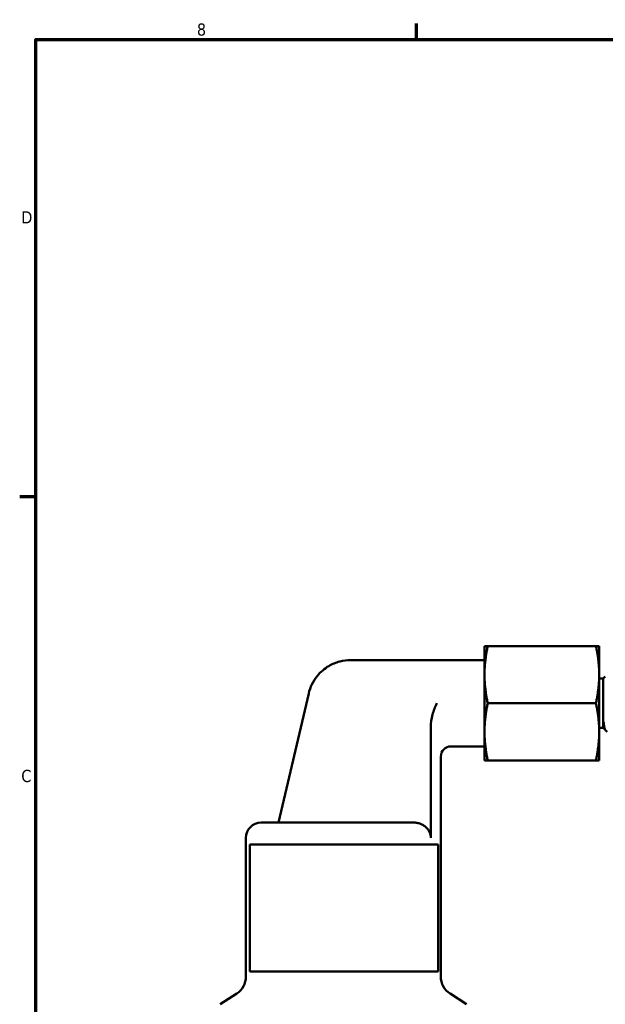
# Model space of a CAD drawing. Header units: inches. Extents: x 0.1 to 33.9, y 0.6 to 21.4.
# Tile 24 of 256: x 0.3 to 6.1, y 11.5 to 21.2. Entities that reach past the tile are written whole.
import ezdxf

# ---------------------------------------------------------------- set-up
doc = ezdxf.new("R2010")
doc.units = ezdxf.units.IN
doc.header["$MEASUREMENT"] = 0
doc.layers.add('Border (ANSI)', color=7, linetype='Continuous', lineweight=70)
doc.layers.add('Visible (ANSI)', color=7, linetype='Continuous', lineweight=50)
doc.styles.add('Note Text (ANSI)', font='tahoma.ttf')

# ---------------------------------------------------------------- blocks, each defined once
blk = doc.blocks.new('Borders Default Border')
at = {"layer": 'Border (ANSI)'}
for p, q in [((4.25, 21), (4.25, 21.16)), ((0.5, 16.5), (0.34, 16.5))]:
    blk.add_line(p, q, dxfattribs=at)
at = {"layer": 'Border (ANSI)', "flags": 128}
blk.add_lwpolyline([(0.5, 1), (0.5, 21), (33.5, 21), (33.5, 1), (0.5, 1)], dxfattribs=at)
at = {"layer": 'Border (ANSI)', "char_height": 0.12, "attachment_point": 7, "style": 'Note Text (ANSI)'}
for s, insert in [('8', (2.0858, 21.0373)), ('D', (0.356, 19.19)), ('C', (0.3557, 13.6879))]:
    blk.add_mtext(s, dxfattribs=dict(at, insert=insert))

msp = doc.modelspace()

# ---------------------------------------------------------------- linework, layer by layer
at = {"layer": 'Visible (ANSI)'}
for p, q in [((4.9184, 14.7472), (4.9184, 15.0285)), ((4.9501, 15.0285), (4.9184, 15.0285)), ((6.0167, 15.0285), (4.9501, 15.0285)), ((6.0484, 15.0285), (6.0167, 15.0285)), ((6.0484, 14.7472), (6.0484, 15.0285)), ((4.9184, 14.891), (3.6007, 14.891)), ((4.9184, 14.1847), (4.9184, 14.7472)), ((6.0484, 14.1847), (6.0484, 14.7472)), ((6.0873, 14.7092), (6.0484, 14.7092)), ((6.0873, 14.7092), (6.1085, 14.7305)), ((6.0873, 14.7092), (6.0873, 14.2227)), ((3.1867, 14.5619), (2.8884, 13.291)), ((3.1867, 14.5619), (3.187, 14.5631)), ((6.0167, 14.466), (4.9501, 14.466)), ((4.3892, 13.141), (4.3892, 14.2306)), ((4.9184, 13.9035), (4.9184, 14.1847)), ((6.0873, 14.2227), (6.0484, 14.2227)), ((6.0484, 13.9035), (6.0484, 14.1847)), ((6.0873, 14.2227), (6.0914, 14.2186)), ((6.0914, 14.2186), (6.0977, 14.2186)), ((6.1071, 14.2029), (6.1259, 14.1841)), ((4.9184, 14.041), (4.5884, 14.041)), ((4.4884, 11.7746), (4.4884, 13.941)), ((4.9184, 13.9035), (4.9501, 13.9035)), ((6.0167, 13.9035), (4.9501, 13.9035)), ((6.0167, 13.9035), (6.0484, 13.9035)), ((2.7184, 13.291), (4.218, 13.291)), ((2.5684, 11.7746), (2.5684, 13.141)), ((2.6065, 13.0756), (2.6065, 11.8246)), ((4.4628, 13.0756), (2.6065, 13.0756)), ((4.4628, 11.8246), (4.4628, 13.0756)), ((4.4628, 11.8246), (2.6065, 11.8246)), ((2.4773, 11.6068), (2.3155, 11.5017)), ((4.5795, 11.6068), (4.7414, 11.5017))]:
    msp.add_line(p, q, dxfattribs=at)
for centre, radius, start, end in [((4.5884, 13.941), 0.1, 90, 180), ((2.7184, 13.141), 0.15, 90, 180), ((2.3684, 11.7746), 0.2, 303, 0), ((4.6884, 11.7746), 0.2, 180, 237)]:
    msp.add_arc(centre, radius, start, end, dxfattribs=at)
for points, weights in [([(4.9184, 14.7472), (4.9184, 14.8777), (4.9501, 15.0285)], [3.85583812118, 3.85583812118, 3.57900139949]), ([(6.0167, 15.0285), (6.0484, 14.8777), (6.0484, 14.7472)], [3.57900139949, 3.85583812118, 3.85583812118]), ([(4.9501, 14.466), (4.9184, 14.6167), (4.9184, 14.7472)], [3.57900139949, 3.85583812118, 3.85583812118]), ([(6.0484, 14.7472), (6.0484, 14.6167), (6.0167, 14.466)], [3.85583812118, 3.85583812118, 3.57900139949]), ([(4.9184, 14.1847), (4.9184, 14.3152), (4.9501, 14.466)], [3.85583812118, 3.85583812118, 3.57900139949]), ([(6.0167, 14.466), (6.0484, 14.3152), (6.0484, 14.1847)], [3.57900139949, 3.85583812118, 3.85583812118]), ([(4.9501, 13.9035), (4.9184, 14.0542), (4.9184, 14.1847)], [3.57900139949, 3.85583812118, 3.85583812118]), ([(6.0484, 14.1847), (6.0484, 14.0542), (6.0167, 13.9035)], [3.85583812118, 3.85583812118, 3.57900139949])]:
    msp.add_rational_spline(points, weights, degree=2, dxfattribs=at)
for points, knots in [([(3.6007, 14.891), (3.5644, 14.891), (3.5279, 14.8863), (3.4558, 14.8673), (3.4202, 14.8527), (3.3647, 14.8203), (3.3442, 14.8058), (3.3062, 14.7733), (3.2885, 14.7555), (3.2515, 14.7104), (3.2331, 14.6821), (3.2048, 14.6234), (3.1942, 14.5939), (3.187, 14.5631)], [-0.00022536, -0.00022536, -0.00022536, -0.00022536, 0.00437668, 0.00437668, 0.00904855, 0.00904855, 0.01194425, 0.01194425, 0.01466753, 0.01466753, 0.01808975, 0.01808975, 0.02099751, 0.02099751, 0.02099751, 0.02099751]), ([(4.4493, 14.466), (4.4492, 14.4658), (4.4491, 14.4656), (4.4314, 14.4291), (4.4169, 14.3924), (4.3955, 14.3135), (4.3892, 14.272), (4.3892, 14.2306)], [-0.0016276, -0.0016276, -0.0016276, -0.0016276, 0, 0, 0.3072497, 0.3072497, 0.6277631, 0.6277631, 0.6277631, 0.6277631]), ([(6.0916, 14.2813), (6.0916, 14.2694), (6.0915, 14.2591), (6.0915, 14.2416), (6.0915, 14.2345), (6.0915, 14.2207), (6.0914, 14.2186), (6.0914, 14.2186)], [0.000001, 0.000001, 0.000001, 0.000001, 0.1360371, 0.1360371, 0.2725755, 0.2725755, 0.4979135, 0.4979135, 0.4979135, 0.4979135]), ([(6.0916, 14.2813), (6.093, 14.2687), (6.0945, 14.2572), (6.0975, 14.2372), (6.099, 14.2287), (6.1023, 14.2133), (6.1045, 14.2055), (6.1071, 14.2029)], [-1.4130014, -1.4130014, -1.4130014, -1.4130014, -1.1982345, -1.1982345, -0.9786655, -0.9786655, -0.7021292, -0.7021292, -0.7021292, -0.7021292]), ([(6.0974, 14.2191), (6.0971, 14.2198), (6.0967, 14.2212), (6.095, 14.2304), (6.0937, 14.2455), (6.0921, 14.2716), (6.0918, 14.2763), (6.0916, 14.2813)], [0.540004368, 0.540004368, 0.540004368, 0.540004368, 0.541118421, 0.541118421, 0.544819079, 0.544819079, 0.545578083, 0.545578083, 0.545578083, 0.545578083]), ([(4.218, 13.291), (4.2292, 13.291), (4.2415, 13.29), (4.2657, 13.2856), (4.2776, 13.2823), (4.2976, 13.2746), (4.3077, 13.2697), (4.3267, 13.258), (4.3355, 13.2512), (4.3499, 13.2378), (4.3568, 13.2301), (4.3687, 13.2135), (4.3738, 13.2045), (4.3812, 13.1878), (4.3843, 13.1785), (4.3883, 13.1596), (4.3892, 13.1499), (4.3892, 13.141)], [1.8628911, 1.8628911, 1.8628911, 1.8628911, 1.9486429, 1.9486429, 2.0343946, 2.0343946, 2.1121873, 2.1121873, 2.18998, 2.18998, 2.2616726, 2.2616726, 2.3333652, 2.3333652, 2.4011196, 2.4011196, 2.4688739, 2.4688739, 2.4688739, 2.4688739])]:
    msp.add_open_spline(points, degree=3, knots=knots, dxfattribs=at)
msp.add_open_spline([(6.1058, 14.2047), (6.103, 14.2095), (6.1002, 14.2143), (6.0974, 14.2191)], degree=3, dxfattribs=at)

# ---------------------------------------------------------------- block references
msp.add_blockref('Borders Default Border', (0, 0))

doc.saveas('drawing.dxf')
